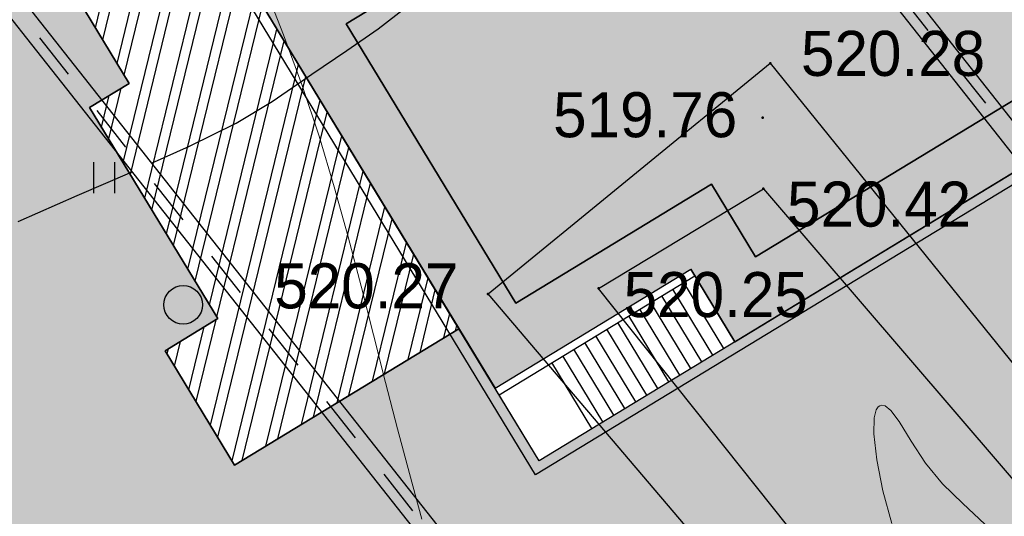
# Model space of a CAD drawing. Header units: millimetres. Extents: x 767170 to 66149698, y -983507 to 2493658.
# Tile 101 of 226: x 1944117 to 1963249, y -615270 to -605624. Entities that reach past the tile are written whole.
import ezdxf

# ---------------------------------------------------------------- set-up
doc = ezdxf.new("R2010")
doc.units = ezdxf.units.MM
doc.linetypes.add('Д_ТРОТ_ТРУБА', pattern=[3, 1.5, -1.5])
for name, color, linetype in [('(004) Точки рельефа', 7, 'Continuous'), ('(028) Гидротехн.', 7, 'Continuous'), ('(031) Горизонтали', 42, 'Continuous'), ('(035) Откосы', 7, 'Continuous'), ('(036) Растительность', 7, 'Continuous'), ('(038) Деревья', 7, 'Continuous')]:
    doc.layers.add(name, color=color, linetype=linetype)
doc.layers.add('(032) Горизонтали утолщенные', color=32, linetype='Continuous', lineweight=30)
doc.styles.add('D-431', font='txt')
doc.styles.get("Standard").update_dxf_attribs({"font": 'isocpeui.ttf'})
doc.linetypes.add('ОТКОСЫ_НЕУКР', pattern='A,0.5,["|",Standard,S=1.199999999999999,R=0,X=0,Y=-1.199999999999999],1,["|",Standard,S=0.5,R=0,X=0,Y=-0.5],0.5', length=2)
doc.linetypes.add('ОТКОСЫ_НЕУКР1', pattern='A,0.5,["|",Standard,S=-1.199999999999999,R=0,X=0,Y=1.199999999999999],1,["|",Standard,S=-0.5,R=0,X=0,Y=0.5],0.5', length=2)

# ---------------------------------------------------------------- blocks, each defined once
blk = doc.blocks.new('d')
at = {"layer": '(038) Деревья'}
blk.add_ellipse((0, 0), major_axis=(0.2651650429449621, 0.2651650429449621), ratio=0.9999999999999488, start_param=5.497787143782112, end_param=11.7809724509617, dxfattribs=at)
blk = doc.blocks.new('I04010')
for p, q in [((-0.4122729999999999, 0.0071460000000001), (-0.4122729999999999, 1.207145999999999)), ((0.3877269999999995, 1.207145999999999), (0.3877269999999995, 0.0071460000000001))]:
    blk.add_line(p, q)
blk = doc.blocks.new('A$C05d28b1e')
at = {"layer": '(004) Точки рельефа', "color": 7, "linetype": 'ByBlock', "lineweight": -2}
for p in [(-74046, -8905), (-74197, -9964), (-74180, -11342), (-79529, -13386), (-77384, -13280)]:
    blk.add_point(p, dxfattribs=at)
at = {"layer": '(028) Гидротехн.', "color": 3, "linetype": 'Д_ТРОТ_ТРУБА', "ltscale": 600, "flags": 128}
for points in [[(-50870.11093271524, -33673.50392268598), (-52035.64916621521, -32260.61037646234), (-93091.9823477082, 19749.07848244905)], [(-62001.70733500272, -41589.76419501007), (-63167.24556851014, -40176.87064878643), (-104223.5787499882, 11832.81821012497)]]:
    blk.add_lwpolyline(points, dxfattribs=at)
at = {"layer": '(028) Гидротехн.', "ltscale": 600}
for points in [[(-50702.00000000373, -33563), (-51880.00000000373, -32135), (-92935.00000000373, 19873)], [(-51024.39089181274, -33800.77408502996), (-52191.29833243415, -32386.22075293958), (-93248.96469539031, 19625.15696488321)], [(-61833.59640229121, -41479.26027232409), (-63011.59640229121, -40051.26027232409), (-104066.5964022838, 11956.73972767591)], [(-62155.98729409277, -41717.03435735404), (-63322.89473471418, -40302.48102523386), (-104380.5610976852, 11708.89669257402)]]:
    blk.add_lwpolyline(points, dxfattribs=at)
at = {"layer": '(031) Горизонтали', "color": 42, "linetype": 'Continuous', "lineweight": 0, "ltscale": 600}
for points in [[(-87533.62717611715, 27673.95928306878), (-87772.57438794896, 28560.12617702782), (-88010.8514576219, 29429.59519729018), (-88243.1288738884, 30328.24301752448), (-88475.62290972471, 31251.80772520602), (-88714.54983810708, 32196.02740781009), (-88966.12593202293, 33156.6401527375), (-89236.56746445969, 34129.38404750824), (-89532.0907083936, 35109.99717952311), (-89858.91193680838, 36094.21763625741), (-90223.24742268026, 37077.78350517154), (-90629.59422547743, 38129.40604718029), (-90995.27349851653, 39083.57642875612), (-91340.17442015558, 39952.88432221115), (-91684.18616875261, 40749.91939993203), (-92047.1979226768, 41487.2713342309), (-92449.09886028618, 42177.52979747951), (-92909.77815994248, 42833.28446193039), (-93449.125, 43467.125)], [(-71686.86168979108, -17842.66410110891), (-71856.34187822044, -17207.83424426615), (-71975.27239054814, -16610.57707686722), (-72032.82723491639, -16102.33092778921), (-72027.40556295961, -15794.38849870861), (-71989.68020638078, -15638.26340799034), (-71947.20270553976, -15575.98677130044), (-71920.5059523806, -15558.625), (-71886.01448624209, -15549.01704311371), (-71815.43778838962, -15560.78545568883), (-71704.22539439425, -15646.76114501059), (-71542.14427439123, -15863.34610840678), (-71309.19003324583, -16243.10019703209), (-71031.90982085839, -16672.91947072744), (-70698.9458598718, -17076.65605095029), (-70306.98658705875, -17454.48320184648), (-69555.15996723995, -18161.58538107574)]]:
    blk.add_lwpolyline(points, dxfattribs=at)
at = {"layer": '(032) Горизонтали утолщенные', "color": 32, "linetype": 'Continuous', "lineweight": 30, "ltscale": 600}
for points in [[(-86067.74856149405, -10843.99291156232), (-85333.28349089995, -10516.18058536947), (-84427.76677989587, -10070.37321992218), (-83726.71466666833, -9648.237333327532), (-82952.8980816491, -9113.69134260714), (-82272.33175618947, -8655.394572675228), (-81667.91661557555, -8235.12986664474), (-81122.55358512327, -7814.680067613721), (-80619.14359013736, -7355.828018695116), (-80140.58755591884, -6820.356563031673), (-79669.78640776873, -6170.048543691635), (-79288.66488866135, -5491.581078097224), (-79055.66011576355, -4876.442074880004), (-78918.44157565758, -4293.630564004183), (-78824.678754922, -3712.145575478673), (-78722.04114015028, -3100.986139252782), (-78558.19821792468, -2429.151285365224), (-78280.81947483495, -1665.640043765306), (-77972.61819381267, -1045.99349963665), (-77548.45053526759, -264.0731030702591)], [(-88660.99631395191, -11980.22986121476), (-87511.46074759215, -11472.64907537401), (-86445.10275501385, -11011.53486229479)]]:
    blk.add_lwpolyline(points, dxfattribs=at)
at = {"layer": '(035) Откосы', "linetype": 'ОТКОСЫ_НЕУКР', "ltscale": 600}
blk.add_lwpolyline([(-79529, -13386), (-74046.00000000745, -8904.999999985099), (-55391.00000001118, -31972), (-60247.00000001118, -36044.9999999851), (-79529, -13386)], dxfattribs=at)
at = {"layer": '(035) Откосы', "linetype": 'ОТКОСЫ_НЕУКР1', "ltscale": 600}
blk.add_lwpolyline([(-77383.99999999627, -13280), (-74180, -11342), (-56566.06195314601, -31862.91687582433), (-60208.00000000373, -34835), (-77383.99999999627, -13280)], dxfattribs=at)
at = {"layer": '(036) Растительность', "linetype": 'Continuous', "xscale": 500, "yscale": 500, "zscale": 500}
blk.add_blockref('I04010', (-93699.7921632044, 34004.52594432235), dxfattribs=at)
at = {"layer": '(038) Деревья', "linetype": 'Continuous', "xscale": 1000, "yscale": 1000, "zscale": 1000}
blk.add_blockref('d', (-85454.48367101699, -13597.45451362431), dxfattribs=at)
at = {"layer": '(004) Точки рельефа', "linetype": 'ByBlock', "char_height": 875, "attachment_point": 4, "style": 'D-431'}
for s, insert in [('520.28', (-73449.62130323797, -8719.2550611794)), ('519.76', (-78266.26627940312, -9910.617832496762)), ('520.42', (-73720.94068039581, -11647.02671571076)), ('520.27', (-83684.71162229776, -13234.59404721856)), ('520.25', (-76895.93941483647, -13404.25800934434))]:
    blk.add_mtext(s, dxfattribs=dict(at, insert=insert))
blk = doc.blocks.new('A$C2cdd6916')
h = blk.add_hatch(color=1)
h.dxf.hatch_style = 1
h.paths.add_polyline_path([(16401.23765453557, -4652.59326917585), (12042.87668835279, -7301.11921551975), (10692.64777453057, -5079.209703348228), (11718.14447245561, -4456.027127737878), (9225.414170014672, -354.0403360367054), (9994.536693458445, 113.3465956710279), (7294.078865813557, 4557.165620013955), (6524.956342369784, 4089.778688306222), (4032.226039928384, 8191.765480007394), (3006.729342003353, 7568.582904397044), (1656.500428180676, 9790.492416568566), (26610.25341102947, 24954.60175641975), (28168.20985005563, 22390.86001160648), (31159.24188567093, 24208.47585713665), (35090.31256105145, 26597.34239697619), (27092.80284071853, 39757.8833536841), (26750.97060807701, 39550.15582848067), (23865.78187938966, 40254.20554253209), (20705.81327177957, 41025.30761030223), (19934.71120400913, 37865.33900269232), (16774.7425963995, 38636.44107046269), (16003.64052862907, 35476.47246285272), (12843.67192101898, 36247.57453062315), (12072.56985324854, 33087.60592301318), (8912.601245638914, 33858.7079907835), (8141.499177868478, 30698.73938317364), (4981.530570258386, 31469.84145094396), (4210.42850248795, 28309.87284333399), (1050.459894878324, 29080.97491110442), (279.3578271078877, 25921.00630349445), (-2880.610780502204, 26692.10837126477), (-3651.71284827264, 23532.13976365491), (-4355.762562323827, 20646.95103496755), (-16319.89070478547, 13376.48765284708), (-19205.07943347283, 14080.53736689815), (-22365.04804108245, 14851.6394346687), (-23136.15010885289, 11691.67082705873), (-26296.11871646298, 12462.77289482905), (-27067.22078423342, 9302.804287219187), (-30227.18939184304, 10073.90635498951), (-30998.29145961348, 6913.937747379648), (-34158.26006722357, 7685.039815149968), (-34929.36213499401, 4525.071207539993), (-38089.33074260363, 5296.17327531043), (-38860.43281037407, 2136.204667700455), (-42020.40141798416, 2907.306735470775), (-42791.5034857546, -252.6618721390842), (-45951.47209336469, 518.4401956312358), (-46722.57416113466, -2641.528411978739), (-47426.62387518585, -5526.717140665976), (-47768.45610782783, -5734.444665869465), (-39770.94638749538, -18894.98562257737), (-32848.84367649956, -14688.50323720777), (-34406.80011552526, -12124.76149239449), (-9453.047132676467, 3039.347847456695), (-8102.818218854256, 817.4383352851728), (-9128.314916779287, 194.2557596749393), (-6635.584614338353, -3907.731032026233), (-7404.707137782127, -4375.117963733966), (-4704.249310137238, -8818.93698807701), (-3935.126786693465, -8351.550056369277), (-1442.396484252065, -12453.53684807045), (-416.8997863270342, -11830.3542724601), (933.3291274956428, -14052.2637846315), (-3425.031838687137, -16700.7897309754), (-1867.075399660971, -19264.53147578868), (-17591.35810118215, -28819.99763514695), (-15929.53789955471, -31554.65549628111), (-15758.62178323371, -31450.79173367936), (-14927.71168242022, -32818.12066424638), (-15440.46003138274, -33129.71195205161), (-13674.77606715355, -36035.28592950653), (-13162.02771819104, -35723.69464170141), (-12331.11761737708, -37091.02357226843), (-12502.03373369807, -37194.88733487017), (-12294.30620849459, -37536.71956751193), (-10840.21353207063, -39929.54519600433), (952.998494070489, -32762.9455764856), (1160.726019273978, -33104.77780912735), (5091.79669465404, -30715.91126928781), (5507.251745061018, -31399.57573457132), (10207.44494388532, -28543.32226302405), (9791.989893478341, -27859.65779774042), (12013.89940564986, -26509.4288839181), (12844.80950646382, -27876.75781448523), (18826.87357769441, -24241.52612342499), (17995.96347688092, -22874.19719285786), (20217.87298905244, -21523.96827903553), (20633.32803945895, -22207.63274431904), (25333.52123828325, -19351.37927277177), (24918.06618787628, -18667.71480748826), (28849.1368632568, -16278.8482676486), (28641.40933805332, -15937.01603500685), (40434.62136419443, -8770.416415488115), (38772.80116256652, -6035.758554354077), (38601.885046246, -6139.622316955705), (37770.97494543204, -4772.293386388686), (38283.72329439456, -4460.70209858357), (36518.03933016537, -1555.128121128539), (36005.29098120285, -1866.719408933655), (35174.3808803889, -499.3904783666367), (35345.29699670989, -395.5267157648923), (35137.5694715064, -53.69448312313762), (33683.47679508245, 2339.131145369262), (17959.19409356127, -7216.335013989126)])
h = blk.add_hatch()
h.set_pattern_fill('ANSI32', color=1, scale=60, angle=31.28656990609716)
h.set_pattern_definition([(76.28656990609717, (-422045.4139063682, -371330.9128626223), (-555.2085801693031, 135.4831447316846), []), (76.28656990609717, (-421815.1832319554, -371191.004323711), (-555.2085801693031, 135.4831447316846), [])])
edge = h.paths.add_edge_path()
edge.add_line((12558.27843827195, 1671.303034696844), (13156.4848453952, 2034.826203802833))
edge.add_line((13156.48484539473, 2034.826203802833), (12076.30171433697, 3812.353813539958))
edge.add_arc((12013.98345677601, 3914.903483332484), 120, 121.28656990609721, 301.28656990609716, ccw=False)
edge.add_line((11951.66519921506, 4017.45315312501), (10456.02701775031, 6478.64522814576))
edge.add_line((10456.02701775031, 6478.64522814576), (9857.820610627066, 6115.122059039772))
edge.add_line((9857.820610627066, 6115.122059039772), (7572.817833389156, 9875.27661809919))
edge.add_line((7572.817833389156, 9875.27661809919), (28168.20985005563, 22390.86001160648))
edge.add_line((28168.20985005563, 22390.86001160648), (26610.25341102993, 24954.60175641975))
edge.add_line((26610.25341102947, 24954.60175641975), (1656.500428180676, 9790.492416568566))
edge.add_line((1656.500428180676, 9790.492416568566), (3006.729342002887, 7568.582904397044))
edge.add_line((3006.729342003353, 7568.582904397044), (4032.22603992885, 8191.765480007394))
edge.add_line((4032.226039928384, 8191.765480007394), (6524.956342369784, 4089.778688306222))
edge.add_line((6524.956342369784, 4089.778688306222), (7294.078865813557, 4557.165620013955))
edge.add_line((7294.078865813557, 4557.165620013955), (9994.536693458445, 113.3465956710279))
edge.add_line((9994.536693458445, 113.3465956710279), (9225.414170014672, -354.0403360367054))
edge.add_line((9225.414170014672, -354.0403360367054), (11718.14447245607, -4456.027127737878))
edge.add_line((11718.14447245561, -4456.027127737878), (10692.64777453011, -5079.209703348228))
edge.add_line((10692.64777453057, -5079.209703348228), (12042.87668835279, -7301.11921551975))
edge.add_line((12042.87668835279, -7301.11921551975), (16401.2376545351, -4652.59326917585))
edge.add_line((16401.23765453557, -4652.59326917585), (12558.27843827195, 1671.303034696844))
edge = h.paths.add_edge_path()
edge.add_line((-3935.126786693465, -8351.550056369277), (-4704.249310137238, -8818.93698807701))
edge.add_line((-4704.249310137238, -8818.93698807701), (-7404.707137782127, -4375.117963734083))
edge.add_line((-7404.707137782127, -4375.117963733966), (-6635.584614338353, -3907.731032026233))
edge.add_line((-6635.584614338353, -3907.731032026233), (-9128.314916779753, 194.2557596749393))
edge.add_line((-9128.314916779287, 194.2557596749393), (-8102.81821885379, 817.4383352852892))
edge.add_line((-8102.818218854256, 817.4383352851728), (-9453.047132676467, 3039.347847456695))
edge.add_line((-9453.047132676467, 3039.347847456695), (-34406.80011552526, -12124.76149239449))
edge.add_line((-34406.80011552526, -12124.76149239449), (-32848.84367649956, -14688.50323720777))
edge.add_line((-32848.84367649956, -14688.50323720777), (-12253.45165983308, -2172.919843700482))
edge.add_line((-12253.45165983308, -2172.919843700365), (-9968.44888259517, -5933.074402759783))
edge.add_line((-9968.44888259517, -5933.074402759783), (-10566.65528971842, -6296.597571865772))
edge.add_line((-10566.65528971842, -6296.597571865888), (-9071.017108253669, -8757.789646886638))
edge.add_arc((-9008.698850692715, -8860.339316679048), 120, -58.71343009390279, 121.28656990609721, ccw=False)
edge.add_line((-8946.380593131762, -8962.888986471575), (-7866.197462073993, -10740.4165962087))
edge.add_line((-7866.197462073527, -10740.41659620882), (-7267.991054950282, -10376.89342710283))
edge.add_line((-7267.991054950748, -10376.89342710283), (-3425.031838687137, -16700.78973097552))
edge.add_line((-3425.031838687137, -16700.7897309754), (933.3291274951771, -14052.2637846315))
edge.add_line((933.3291274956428, -14052.2637846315), (-416.8997863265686, -11830.35427245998))
edge.add_line((-416.8997863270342, -11830.3542724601), (-1442.396484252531, -12453.53684807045))
edge.add_line((-1442.396484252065, -12453.53684807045), (-3935.126786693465, -8351.550056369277))
h.paths.add_polyline_path([(41974.21412434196, 4100.856020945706), (35137.5694715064, -53.69448312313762), (35345.29699670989, -395.5267157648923), (35174.3808803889, -499.3904783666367), (36005.29098120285, -1866.719408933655), (36518.03933016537, -1555.128121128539), (38283.72329439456, -4460.70209858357), (37770.97494543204, -4772.293386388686), (38601.885046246, -6139.622316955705), (38772.80116256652, -6035.758554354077), (38980.52868777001, -6377.590786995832), (45817.17334060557, -2223.040282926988)])
h.paths.add_polyline_path([(-15440.46003138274, -33129.71195205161), (-14927.71168242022, -32818.12066424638), (-15758.62178323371, -31450.79173367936), (-15929.53789955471, -31554.65549628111), (-16137.2654247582, -31212.82326363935), (-22973.91007759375, -35367.37376770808), (-19130.95086132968, -41691.27007158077), (-12294.30620849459, -37536.71956751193), (-12502.03373369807, -37194.88733487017), (-12331.11761737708, -37091.02357226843), (-13162.02771819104, -35723.69464170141), (-13674.77606715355, -36035.28592950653)])
h.paths.add_polyline_path([(22981.42408176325, -31078.1707762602), (16999.36001053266, -34713.40246732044), (12844.80950646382, -27876.75781448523), (18826.87357769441, -24241.52612342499)])
h.paths.add_polyline_path([(31886.28822388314, 23012.0630428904), (28895.25618826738, 21194.44719736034), (28168.20985005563, 22390.86001160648), (31159.24188567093, 24208.47585713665)])
h.paths.add_polyline_path([(-35112.82937390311, -17702.53189698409), (-32121.79733828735, -15884.91605145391), (-32848.84367649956, -14688.50323720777), (-35839.87571211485, -16506.11908273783)])
for p, q in [((17102.31805209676, -5806.277054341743), (20905.20164023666, -3495.308336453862)), ((17180.21587404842, -5934.464141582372), (20983.09946218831, -3623.495423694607)), ((21762.0776817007, -4905.366296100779), (20905.20164023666, -3495.308336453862)), ((21548.43253629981, -5035.19599935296), (20769.45431678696, -3753.325126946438)), ((21121.14224549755, -5294.855405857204), (20342.1640259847, -4012.984533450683)), ((21334.78739089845, -5165.02570260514), (20555.8091713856, -3883.154830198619)), ((20907.4971000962, -5424.685109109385), (20128.51888058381, -4142.814236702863)), ((20693.8519546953, -5554.514812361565), (19914.87373518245, -4272.643939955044)), ((20266.56166389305, -5814.17421886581), (19487.5834443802, -4532.303346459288)), ((20480.20680929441, -5684.344515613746), (19701.22858978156, -4402.473643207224)), ((20052.91651849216, -5944.00392211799), (19273.93829897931, -4662.133049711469)), ((19625.62622768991, -6203.663328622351), (18846.64800817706, -4921.79245621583)), ((19839.2713730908, -6073.833625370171), (19060.29315357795, -4791.962752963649)), ((19411.98108228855, -6333.493031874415), (18633.0028627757, -5051.622159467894)), ((18984.6907914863, -6593.152438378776), (18205.71257197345, -5311.281565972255)), ((19198.33593688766, -6463.322735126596), (18419.35771737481, -5181.451862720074))]:
    blk.add_line(p, q)
for points in [[(40434.62136419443, -8770.416415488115), (38772.80116256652, -6035.758554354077), (38601.885046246, -6139.622316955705), (37770.97494543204, -4772.293386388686), (38283.72329439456, -4460.70209858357), (36518.03933016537, -1555.128121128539), (36005.29098120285, -1866.719408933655), (35174.3808803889, -499.3904783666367), (35345.29699670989, -395.5267157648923), (33683.47679508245, 2339.131145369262), (17959.19409356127, -7216.335013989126), (12558.27843827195, 1671.303034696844), (13156.48484539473, 2034.826203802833), (10456.02701775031, 6478.64522814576), (9857.820610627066, 6115.122059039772), (7572.817833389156, 9875.27661809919), (35090.31256105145, 26597.34239697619)], [(40434.62136419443, -8770.416415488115), (38772.80116256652, -6035.758554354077), (38601.885046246, -6139.622316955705), (37770.97494543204, -4772.293386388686), (38283.72329439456, -4460.70209858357), (36518.03933016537, -1555.128121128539), (36005.29098120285, -1866.719408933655), (35174.3808803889, -499.3904783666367), (35345.29699670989, -395.5267157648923), (35137.5694715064, -53.69448312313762), (33683.47679508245, 2339.131145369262), (17959.19409356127, -7216.335013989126), (16401.23765453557, -4652.59326917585), (12042.87668835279, -7301.11921551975), (10692.64777453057, -5079.209703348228), (11718.14447245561, -4456.027127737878), (9225.414170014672, -354.0403360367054), (9994.536693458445, 113.3465956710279), (7294.078865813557, 4557.165620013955)]]:
    blk.add_lwpolyline(points)
at = {"color": 2, "lineweight": 30}
blk.add_lwpolyline([(40159.8414852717, -8703.364061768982), (38705.74880884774, -6310.538433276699), (38534.83269252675, -6414.402195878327), (37496.1950665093, -4705.241032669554), (38008.94341547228, -4393.64974486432), (36450.98697644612, -1829.90800005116), (35938.2386274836, -2141.499287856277), (34899.60100146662, -432.3381246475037), (35070.51711778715, -328.4743620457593), (33616.4244413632, 2064.35126644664), (17892.14173984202, -7491.114892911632), (12283.49855934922, 1738.355388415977), (12881.704966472, 2101.878557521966), (10388.97466403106, 6203.865349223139), (9790.768256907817, 5840.34218011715), (7298.037954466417, 9942.328971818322), (34815.53268212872, 26664.39475069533)], dxfattribs=at)
blk.add_lwpolyline([(12558.27843827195, 1671.303034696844), (13156.48484539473, 2034.826203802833), (12076.30171433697, 3812.353813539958, -1), (11951.66519921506, 4017.45315312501), (10456.02701775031, 6478.64522814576), (9857.820610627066, 6115.122059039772), (7572.817833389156, 9875.27661809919), (28168.20985005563, 22390.86001160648), (26610.25341102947, 24954.60175641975), (1656.500428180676, 9790.492416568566), (3006.729342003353, 7568.582904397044), (4032.226039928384, 8191.765480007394), (6524.956342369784, 4089.778688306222), (7294.078865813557, 4557.165620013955), (9994.536693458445, 113.3465956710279), (9225.414170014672, -354.0403360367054), (11718.14447245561, -4456.027127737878), (10692.64777453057, -5079.209703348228), (12042.87668835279, -7301.11921551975), (16401.23765453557, -4652.59326917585)], format="xyb", close=True)

msp = doc.modelspace()

# ---------------------------------------------------------------- hatches: boundary and pattern name
at = {"true_color": 0x7abf6e, "transparency": 33554687}
h = msp.add_hatch(color=83, dxfattribs=at)
h.dxf.hatch_style = 1
edge = h.paths.add_edge_path(flags=17)
edge.add_line((1961717.472688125, -596659.086377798), (1952574.662052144, -602063.8971988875))
edge.add_line((1952574.662052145, -602063.8971988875), (1953619.559920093, -603783.3600901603))
edge.add_line((1953619.559920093, -603783.3600901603), (1950457.611768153, -605704.8396982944))
edge.add_line((1950457.611768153, -605704.8396982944), (1953755.286230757, -611131.4263914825))
edge.add_line((1953755.286230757, -611131.4263914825), (1957558.169818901, -608820.4576735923))
edge.add_line((1957558.169818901, -608820.4576735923), (1958415.045860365, -610230.5156332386))
edge.add_line((1958415.045860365, -610230.5156332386), (1969314.892280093, -603615.6909413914))
edge.add_line((1969314.892280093, -603615.6909413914), (1965826.63326537, -597714.9309191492))
edge.add_arc((1963244.130950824, -599241.5879845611), 3000.000000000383, 30.58963448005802, 120.5896610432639)

# ---------------------------------------------------------------- next in the draw order: block references
at = {"color": 5, "lineweight": 50}
msp.add_blockref('A$C05d28b1e', (2032748.063139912, -597565.0480394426), dxfattribs=at)

# ---------------------------------------------------------------- next in the draw order: hatches: boundary and pattern name
at = {"true_color": 0x939598}
h = msp.add_hatch(color=252, dxfattribs=at)
h.dxf.hatch_style = 1
edge = h.paths.add_edge_path(flags=16)
edge.add_line((1880427.270110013, -639484.9940303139), (1867770.281991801, -647176.5004474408))
edge.add_arc((1866212.325555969, -644612.7587006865), 3000.000000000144, 211.286569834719, 301.28656983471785, ccw=False)
edge.add_line((1863648.583809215, -646170.7151365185), (1849710.570223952, -623234.6005741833))
edge.add_arc((1852274.311970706, -621676.6441383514), 2999.999999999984, 121.28656983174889, 211.2865698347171, ccw=False)
edge.add_line((1850716.355535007, -619112.9023915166), (1864253.704478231, -610886.410805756))
edge.add_arc((1865811.66091393, -613450.1525525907), 2999.999999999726, 29.088455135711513, 121.2865698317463, ccw=False)
edge.add_line((1868433.271513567, -611991.6746254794), (1876107.627853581, -625786.3118650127))
edge.add_line((1876107.627853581, -625786.3118650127), (1877080.662450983, -627535.339235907))
edge.add_line((1877080.662450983, -627535.339235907), (1879026.731645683, -631033.3939775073))
edge.add_line((1879026.731645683, -631033.3939775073), (1879999.766243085, -632782.4213484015))
edge.add_line((1879999.766243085, -632782.4213484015), (1881490.924273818, -635462.7743564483))
edge.add_arc((1878869.313674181, -636921.2522835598), 3000.000000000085, -58.71343016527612, 29.088455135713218, ccw=False)
edge = h.paths.add_edge_path(flags=16)
edge.add_line((1939772.024585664, -650296.191755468), (1947878.067849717, -665367.2723044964))
edge.add_arc((1945235.984964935, -666788.3275567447), 2999.999999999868, -61.726229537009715, 28.273770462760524, ccw=False)
edge.add_line((1946657.040217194, -669430.4104415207), (1918933.76865556, -684341.487186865))
edge.add_arc((1917512.713403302, -681699.4043020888), 2999.999999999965, 209.0884551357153, 298.27377046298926, ccw=False)
edge.add_line((1914891.102803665, -683157.8822292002), (1907381.915698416, -669660.1362956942))
edge.add_arc((1910003.526298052, -668201.6583685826), 2999.999999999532, 121.28656990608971, 209.0884551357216, ccw=False)
edge.add_line((1908445.569859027, -665637.9166237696), (1935571.985261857, -649153.5052629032))
edge.add_arc((1937129.941700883, -651717.2470077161), 2999.999999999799, 28.273770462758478, 121.2865699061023, ccw=False)
edge = h.paths.add_edge_path(flags=16)
edge.add_line((1976178.983053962, -650225.9773043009), (1970787.97263227, -640746.64066798))
edge.add_line((1970787.97263227, -640746.64066798), (1966845.925335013, -633815.1027105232))
edge.add_arc((1969453.701191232, -632332.0298587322), 3000.000000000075, 120.09939656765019, 209.6273998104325, ccw=False)
edge.add_line((1967949.196314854, -629736.5597516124), (1991375.965033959, -616156.8665472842))
edge.add_arc((1992880.469910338, -618752.3366544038), 2999.999999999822, 29.878037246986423, 120.0993965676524, ccw=False)
edge.add_line((1995481.733210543, -617257.8704476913), (1998348.35452715, -622247.5027277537))
edge.add_line((1998348.35452715, -622247.5027277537), (2000919.195362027, -626722.3004076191))
edge.add_line((2000919.195362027, -626722.3004076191), (2002845.285739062, -630074.8474161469))
edge.add_arc((2000244.022438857, -631569.3136228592), 2999.999999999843, -59.03634284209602, 29.878037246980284, ccw=False)
edge.add_line((2001787.505243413, -634141.795077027), (1990233.700708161, -641074.0505451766))
edge.add_arc((1991777.183512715, -643646.531999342), 2999.99999999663, 120.9636571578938, 150.6005223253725)
edge.add_line((1989163.528653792, -642173.8445652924), (1986037.705463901, -647721.405289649))
edge.add_arc((1983424.050604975, -646248.7178555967), 3000.000000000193, 298.2737704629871, 330.60052232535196, ccw=False)
edge.add_line((1984845.105857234, -648890.8007403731), (1980207.81416244, -651384.9873372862))
edge.add_arc((1978786.758910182, -648742.9044525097), 3000.000000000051, 209.6273998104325, 298.2737704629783, ccw=False)
edge = h.paths.add_edge_path(flags=16)
edge.add_line((1961667.181190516, -558400.3647992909), (1966677.221861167, -567120.826241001))
edge.add_line((1966677.221861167, -567120.8262410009), (1970161.498557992, -573185.5475844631))
edge.add_line((1970161.498557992, -573185.5475844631), (1974618.857152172, -580944.0122971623))
edge.add_arc((1972017.593851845, -582438.4785036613), 2999.999999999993, -59.41036551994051, 29.87803724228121, ccw=False)
edge.add_line((1973544.250917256, -585020.9808182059), (1964930.634398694, -590112.9563191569))
edge.add_line((1964930.634398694, -590112.9563191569), (1960857.898221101, -592520.5713776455))
edge.add_line((1960857.898221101, -592520.5713776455), (1950497.233115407, -598645.3219720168))
edge.add_line((1950497.233115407, -598645.3219720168), (1952574.662052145, -602063.8971988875))
edge.add_line((1952574.662052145, -602063.8971988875), (1961717.472685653, -596659.086379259))
edge.add_arc((1963244.130950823, -599241.5879845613), 3000.000000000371, 30.60362588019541, 120.58966109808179, ccw=False)
edge.add_line((1965826.260384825, -597714.3003279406), (1968293.686331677, -601887.0498475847))
edge.add_line((1968293.686331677, -601887.0498475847), (1971711.755776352, -599809.9282688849))
edge.add_line((1971711.755776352, -599809.9282688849), (1969269.969684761, -595679.3881652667))
edge.add_arc((1971852.471999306, -594152.7310998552), 2999.999999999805, 120.58963448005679, 210.5896344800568, ccw=False)
edge.add_line((1970325.814933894, -591570.2287853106), (1975472.875033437, -588527.5226383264))
edge.add_arc((1976999.532098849, -591110.0249528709), 2999.999999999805, 29.878037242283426, 120.58963448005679, ccw=False)
edge.add_line((1979600.795399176, -589615.5587463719), (1985817.426371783, -600436.2075709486))
edge.add_line((1985817.426371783, -600436.2075709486), (1980132.892931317, -603702.060406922))
edge.add_line((1980132.892931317, -603702.060406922), (1982210.79604218, -607121.4159251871))
edge.add_line((1982210.79604218, -607121.4159251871), (1987810.047980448, -603904.5586380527))
edge.add_line((1987810.047980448, -603904.5586380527), (1990500.142011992, -608586.928067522))
edge.add_arc((1987898.878711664, -610081.3942740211), 3000.000000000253, -59.90060343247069, 29.878037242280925, ccw=False)
edge.add_line((1989403.383588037, -612676.8643811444), (1960880.314669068, -629210.7077723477))
edge.add_line((1960880.314669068, -629210.7077723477), (1964534.702022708, -635224.2940161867))
edge.add_line((1964534.702022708, -635224.2940161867), (1963409.616454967, -635864.1434332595))
edge.add_line((1963409.616454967, -635864.1434332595), (1972585.133428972, -651998.0046958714))
edge.add_arc((1969977.357572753, -653481.0775476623), 3000.000000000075, -61.72622953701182, 29.627399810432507, ccw=False)
edge.add_line((1971398.412825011, -656123.1604324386), (1955463.983166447, -664693.5596006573))
edge.add_arc((1954042.927914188, -662051.4767158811), 2999.999999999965, 208.2737704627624, 298.27377046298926, ccw=False)
edge.add_line((1951400.845029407, -663472.5319681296), (1942878.026545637, -647626.5662251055))
edge.add_arc((1945520.109430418, -646205.5109728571), 2999.999999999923, 120.0993965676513, 208.2737704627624, ccw=False)
edge.add_line((1944015.60455404, -643610.0408657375), (1946516.52934272, -642160.3406631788))
edge.add_line((1946516.52934272, -642160.3406631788), (1944591.162648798, -638991.9960011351))
edge.add_line((1944591.162648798, -638991.9960011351), (1920129.358980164, -653857.1533879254))
edge.add_line((1920129.358980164, -653857.1533879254), (1906696.309750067, -662020.2632589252))
edge.add_arc((1905138.353311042, -659456.521514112), 2999.999999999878, 209.0884782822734, 301.28656990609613, ccw=False)
edge.add_line((1902516.743300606, -660915.0005003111), (1891323.472172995, -640795.1223127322))
edge.add_arc((1893945.082772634, -639336.6443856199), 3000.000000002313, 120.58963448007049, 209.0884551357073, ccw=False)
edge.add_line((1892418.42570722, -636754.142071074), (1903041.634522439, -630474.1876626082))
edge.add_arc((1904376.635843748, -633160.778713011), 3000.000000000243, 30.58965835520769, 116.42336694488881, ccw=False)
edge.add_line((1906959.137522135, -631634.1205714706), (1910189.363449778, -637098.3902648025))
edge.add_line((1910189.363449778, -637098.3902648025), (1913685.657572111, -635071.7086467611))
edge.add_line((1913685.657572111, -635071.7086467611), (1910422.340058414, -629631.695035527))
edge.add_arc((1912984.976892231, -628071.9218283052), 2999.999999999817, 120.589634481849, 211.3271806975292, ccw=False)
edge.add_line((1911458.319826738, -625489.4195138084), (1923775.464070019, -618217.2974388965))
edge.add_line((1923775.464070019, -618217.2974388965), (1921698.035133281, -614798.722212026))
edge.add_line((1921698.035133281, -614798.722212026), (1909287.457220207, -622135.2873527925))
edge.add_line((1909287.457220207, -622135.2873527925), (1897140.570620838, -629315.9702684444))
edge.add_line((1897140.570620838, -629315.9702684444), (1890608.477607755, -633177.4444263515))
edge.add_arc((1889081.820542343, -630594.9421118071), 2999.999999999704, 209.0884551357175, 300.5896344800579, ccw=False)
edge.add_line((1886460.209942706, -632053.4200389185), (1873748.146825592, -609203.5168682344))
edge.add_arc((1876369.75742523, -607745.0389411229), 3000.000000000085, 120.0548210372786, 209.0884551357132, ccw=False)
edge.add_line((1874867.272253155, -605148.3991301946), (1891769.453651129, -595368.3453779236))
edge.add_line((1891769.453651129, -595368.3453779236), (1912374.495546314, -583445.717608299))
edge.add_arc((1913876.980718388, -586042.3574192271), 3000.000000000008, 31.28656990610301, 120.05482103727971, ccw=False)
edge.add_line((1916440.722463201, -584484.4009802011), (1919712.527286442, -589868.4171157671))
edge.add_line((1919712.527286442, -589868.4171157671), (1928685.62339329, -584415.569579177))
edge.add_line((1928685.62339329, -584415.569579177), (1925598.058793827, -579334.73544597))
edge.add_arc((1928161.80053864, -577776.7790069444), 3000.000000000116, 120.0548210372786, 211.2865699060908, ccw=False)
edge.add_line((1926659.315366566, -575180.1391960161), (1953848.742367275, -559447.6102815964))
edge.add_line((1953848.742367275, -559447.6102815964), (1957563.432718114, -557298.1911948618))
edge.add_arc((1959065.917890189, -559894.8310057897), 2999.999999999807, 29.878037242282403, 120.0548210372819, ccw=False)
edge = h.paths.add_edge_path(flags=16)
edge.add_line((1958721.111411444, -747458.9423001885), (1947104.752274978, -756998.5940556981))
edge.add_arc((1945200.814969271, -754680.1845284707), 3000.000000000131, 216.0466201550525, 309.39371673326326, ccw=False)
edge.add_line((1942775.199588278, -756445.5145326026), (1939238.506555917, -751585.9942179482))
edge.add_arc((1941664.12193691, -749820.6642138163), 2999.999999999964, 129.393716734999, 216.0466201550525, ccw=False)
edge.add_line((1939760.184631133, -747502.2546866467), (1951105.362188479, -738185.3041915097))
edge.add_arc((1953009.299494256, -740503.7137186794), 2999.999999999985, 39.39371673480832, 129.3937167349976, ccw=False)
edge.add_line((1955327.709021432, -738599.7764129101), (1959135.583632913, -743236.595467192))
edge.add_arc((1956817.174105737, -745140.5327729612), 3000.000000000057, -50.60628326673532, 39.39371673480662, ccw=False)
edge = h.paths.add_edge_path()
edge.add_arc((2000244.022438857, -631569.313622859), 7000.000000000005, 300.9636571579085, 389.8780372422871)
edge.add_line((2006313.636806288, -628082.2258076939), (1997442.134665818, -612640.5163622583))
edge.add_line((1997442.134665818, -612640.5163622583), (1968511.551391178, -562284.0317607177))
edge.add_arc((1971112.814691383, -560789.565554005), 2999.999999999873, 119.87803724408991, 209.8780372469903, ccw=False)
edge.add_line((1969618.348484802, -558188.3022537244), (1973801.790616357, -555784.8497112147))
edge.add_line((1973801.790616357, -555784.8497112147), (1971766.090861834, -552341.2477086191))
edge.add_line((1971766.090861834, -552341.2477086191), (1967163.039712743, -554985.7721549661))
edge.add_arc((1965668.573506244, -552384.5088546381), 3000.000000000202, 228.6798708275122, 299.8780372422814, ccw=False)
edge.add_arc((1959065.91789032, -559894.8310060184), 7000.000000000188, 48.67987082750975, 120.0548210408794)
edge.add_line((1955560.119155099, -553836.0047807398), (1868468.811544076, -604229.3622923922))
edge.add_line((1868468.811544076, -604229.3622923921), (1848086.888142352, -616615.2232234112))
edge.add_line((1848086.888142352, -616615.2232234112), (1843343.965908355, -619497.4426312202))
edge.add_line((1843343.965908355, -619497.4426312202), (1859948.550380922, -646821.612563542))
edge.add_line((1859948.550380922, -646821.612563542), (1860397.892365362, -647561.040687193))
edge.add_arc((1866379.956441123, -643925.8090035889), 6999.999999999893, 211.2865698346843, 301.286569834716)
edge.add_line((1870015.188124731, -649907.8730793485), (1881933.271575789, -642665.3905481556))
edge.add_arc((1883491.228011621, -645229.1322949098), 3000.000000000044, 29.08845513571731, 121.28656983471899, ccw=False)
edge.add_line((1886112.838611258, -643770.6543677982), (1887831.193060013, -646859.3923960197))
edge.add_arc((1885209.582460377, -648317.8703231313), 2999.999999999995, -60.91154486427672, 29.088455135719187, ccw=False)
edge.add_line((1886668.060387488, -650939.4809227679), (1884046.449787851, -652397.9588498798))
edge.add_line((1884046.449787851, -652397.9588498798), (1901548.184913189, -683857.2860455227))
edge.add_line((1901548.184913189, -683857.2860455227), (1903487.351525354, -682778.471479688))
edge.add_arc((1904945.829452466, -685400.0820793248), 2999.999999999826, 15.949142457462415, 119.08845513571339, ccw=False)
edge.add_line((1907830.347397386, -684575.7300759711), (1913466.043012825, -704320.2375012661))
edge.add_line((1913466.043012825, -704320.2375012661), (1933901.402989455, -754449.0506934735))
edge.add_line((1933901.402989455, -754449.0506934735), (1959156.82424267, -789150.7427848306))
edge.add_arc((1956731.208861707, -790916.0727890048), 2999.999999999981, -46.41797687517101, 36.04662015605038, ccw=False)
edge.add_line((1958799.38575203, -793089.2373824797), (1967567.79840826, -784744.4353021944))
edge.add_arc((1965499.590805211, -782571.2999380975), 2999.999999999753, 216.0466201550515, 313.5828328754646, ccw=False)
edge.add_line((1963073.975424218, -784336.6299422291), (1948669.687976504, -764544.7150573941))
edge.add_arc((1951095.303357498, -762779.3850532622), 2999.999999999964, 129.3937167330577, 216.0466201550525, ccw=False)
edge.add_line((1949191.366051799, -760460.9755260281), (1990627.811917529, -726439.6768421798))
edge.add_line((1990627.811917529, -726439.6768421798), (1991893.53149465, -727981.4453271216))
edge.add_line((1991893.53149465, -727981.4453271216), (1994990.747519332, -725445.5449609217))
edge.add_line((1994990.747519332, -725445.5449609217), (1977216.63745039, -703802.1505087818))
edge.add_line((1977216.63745039, -703802.1505087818), (1947077.314029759, -728553.3351284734))
edge.add_line((1947077.314029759, -728553.3351284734), (1948981.251335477, -730871.7446555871))
edge.add_arc((1946662.841808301, -732775.6819613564), 2999.999999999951, -50.60628326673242, 39.39371673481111, ccw=False)
edge.add_line((1948566.779114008, -735094.0914885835), (1939668.19470239, -742401.837005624))
edge.add_arc((1937764.257396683, -740083.4274783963), 3000.000000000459, 202.1786080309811, 309.3937167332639, ccw=False)
edge.add_line((1934986.222623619, -741215.9127099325), (1919036.695335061, -702091.0392125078))
edge.add_arc((1921814.730108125, -700958.5539809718), 3000.000000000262, 165.4416731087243, 202.178608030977, ccw=False)
edge.add_line((1918911.053349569, -700204.4576463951), (1921995.660624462, -688327.0594378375))
edge.add_arc((1924899.337383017, -689081.155772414), 2999.999999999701, 118.2737704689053, 165.4416731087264, ccw=False)
edge.add_line((1923478.282130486, -686439.0728877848), (1986229.336207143, -652688.1578365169))
edge.add_arc((1981966.170449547, -644761.9091826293), 8999.999999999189, 298.2737704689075, 330.6005223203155)
edge.add_line((1989807.135025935, -649179.971485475), (1992128.924868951, -645059.3704923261))
edge.add_arc((1994742.579727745, -646532.0579266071), 2999.999999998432, 120.96365715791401, 150.6005223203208, ccw=False)
edge.add_line((1993199.096923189, -643959.5764724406), (2003845.482316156, -637571.7703492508))
at = {"true_color": 0xb1ab95}
h = msp.add_hatch(color=253, dxfattribs=at)
h.dxf.hatch_style = 1
h.paths.add_polyline_path([(1958804.392146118, -635037.4886383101), (1957765.981204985, -635639.4197953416), (1959232.078138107, -638051.9993869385), (1953250.014066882, -641687.2310779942), (1951708.584048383, -639150.6848780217), (1950673.633396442, -639750.6102242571), (1952847.699944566, -643335.9103515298), (1960880.757411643, -638454.3135092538)])
h.paths.add_polyline_path([(1949095.463562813, -634850.5864251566), (1948264.553461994, -633483.257494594), (1946042.643949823, -634833.4864084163), (1946458.09900023, -635517.1508736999), (1941757.905801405, -638373.4043452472), (1941342.450750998, -637689.7398799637), (1937411.380075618, -640078.6064198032), (1937203.652550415, -639736.7741871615), (1925410.440524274, -646903.3738066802), (1923956.34784785, -644510.5481781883), (1920538.759432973, -646587.3774406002), (1921140.690590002, -647625.7883817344), (1923554.033725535, -646159.2274517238), (1925008.126401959, -648552.0530802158), (1936801.3384281, -641385.453460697), (1937009.065953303, -641727.2856933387), (1940940.136628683, -639338.4191534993), (1941355.59167909, -640022.0836187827), (1948106.778273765, -635919.4649960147), (1947691.323223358, -635235.8005307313), (1947862.239339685, -635131.9367681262), (1948408.319375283, -636030.555078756), (1948693.149440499, -636499.265698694), (1949718.646138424, -635876.0831230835)])
h.paths.add_polyline_path([(1917119.703195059, -648665.0986823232), (1913276.743978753, -642341.2023783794), (1912674.812821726, -641302.7914372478), (1911628.06470522, -641938.8882560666), (1916717.389072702, -650313.7779557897), (1917721.634352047, -649703.5096233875)])
h.paths.add_polyline_path([(1977308.457996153, -616769.7417240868), (1976685.275420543, -615744.2450261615), (1964892.063394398, -622910.8446456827), (1965099.790919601, -623252.6768783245), (1961168.720244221, -625641.5434181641), (1961584.175294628, -626325.2078834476), (1956883.982095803, -629181.4613549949), (1956468.527045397, -628497.7968897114), (1954246.617533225, -629848.0258035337), (1955077.527634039, -631215.3547341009), (1955688.259963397, -632220.3635574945), (1956726.670904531, -631618.4324004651), (1955895.296806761, -630250.3399258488), (1956066.212923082, -630146.4761632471), (1956481.667973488, -630830.1406285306), (1963232.854568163, -626727.5220057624), (1962817.399517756, -626043.8575404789), (1966748.470193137, -623654.9910006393), (1966540.742667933, -623313.1587679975)])
h.paths.add_polyline_path([(1983716.50667049, -609599.183015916), (1982210.79604218, -607121.415925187), (1981169.976228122, -607719.383089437), (1982067.827396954, -609196.8688936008), (1978649.505070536, -611274.1441456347), (1979272.687646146, -612299.64084356)])
h.paths.add_polyline_path([(1978627.182303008, -601224.2933161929), (1974183.110396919, -603924.9048171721), (1974806.292972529, -604950.4015150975), (1978224.868180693, -602872.9725897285), (1979092.073117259, -604300.0275711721), (1980132.892931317, -603702.0604069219)])
h.paths.add_polyline_path([(1927001.438398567, -586843.2270722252), (1929308.8059689, -585441.0662771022), (1930399.375476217, -587235.6854984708), (1931894.891494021, -586326.8775757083), (1932598.941208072, -583441.688847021), (1933370.043275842, -580281.7202394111), (1936530.011883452, -581052.8223071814), (1937301.113951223, -577892.8536995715), (1940461.082558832, -578663.9557673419), (1941232.184626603, -575503.9871597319), (1944392.153234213, -576275.0892275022), (1945163.255301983, -573115.1206198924), (1948323.223909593, -573886.2226876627), (1949094.325977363, -570726.2540800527), (1952254.294584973, -571497.3561478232), (1953025.396652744, -568337.3875402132), (1956185.365260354, -569108.4896079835), (1956956.467328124, -565948.5210003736), (1960116.435935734, -566719.6230681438), (1963001.624664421, -567423.6727821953), (1963343.456897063, -567215.9452569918), (1964823.515514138, -569651.4999145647), (1966447.218619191, -568664.7941698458), (1967641.65188911, -570630.329507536), (1966017.948784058, -571617.0352522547), (1971340.966617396, -580376.4862136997), (1967409.89594202, -582765.3527535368), (1968136.942280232, -583961.765567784), (1965145.910244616, -585779.3814133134), (1964418.863906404, -584582.9685990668), (1962111.496336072, -585985.1293941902), (1962604.849208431, -586796.9809467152), (1961066.604161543, -587731.7548101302), (1960573.251289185, -586919.9032576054), (1943823.471889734, -597098.5519925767), (1946108.474666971, -600858.7065516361), (1946706.681074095, -600495.1833825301), (1949270.422818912, -598937.2269435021), (1949841.673513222, -599877.2655832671), (1948047.054291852, -600967.8350905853), (1949033.760036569, -602591.5381956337), (1950828.379257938, -601500.9686883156), (1951970.880646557, -603381.0459678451), (1948808.932494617, -605302.5255759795), (1953352.972108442, -612780.105665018), (1957155.855696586, -610469.1369471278), (1958012.731738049, -611879.1949067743), (1969933.877969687, -604634.8511386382), (1969314.637529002, -603615.8415385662), (1968777.410697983, -603933.4254310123), (1958415.045860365, -610230.5156332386), (1957558.169818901, -608820.4576735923), (1953755.286230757, -611131.4263914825), (1950457.611768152, -605704.8396982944), (1953619.559920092, -603783.3600901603), (1952574.662052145, -602063.8971988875), (1950497.233115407, -598645.3219720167), (1949672.736941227, -597288.5476699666), (1946510.788789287, -599210.0272781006), (1945472.151163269, -597500.8661148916), (1960170.937166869, -588568.582531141), (1960664.290039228, -589380.4340836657), (1961433.336692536, -588913.0932573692), (1962864.632547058, -591334.2819714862), (1964930.634398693, -590112.9563191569), (1963484.481828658, -587666.635895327), (1964253.528481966, -587199.2950690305), (1963760.175609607, -586387.4435165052), (1964016.549784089, -586231.6478726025), (1964743.596122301, -587428.0606868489), (1969785.621553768, -584364.0796900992), (1969058.575215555, -583167.6668758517), (1972989.645890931, -580778.8003360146), (1967666.628057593, -572019.3493745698), (1969019.259921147, -571197.3705127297), (1966677.221861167, -567120.8262410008), (1965225.829636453, -568002.8206410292), (1963745.771019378, -565567.2659834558), (1962803.216729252, -566140.0454096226), (1956075.154077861, -564498.2496620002), (1955304.05201009, -567658.2182696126), (1952144.083402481, -566887.1162018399), (1951372.98133471, -570047.0848094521), (1948213.0127271, -569275.9827416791), (1947441.91065933, -572435.9513492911), (1944281.94205172, -571664.8492815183), (1943510.839983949, -574824.8178891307), (1940350.87137634, -574053.7158213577), (1939579.769308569, -577213.6844289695), (1936419.80070096, -576442.5823611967), (1935648.698633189, -579602.550968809), (1932488.730025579, -578831.4489010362), (1930829.184271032, -585632.2509043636), (1929711.120091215, -583792.3870035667), (1918687.030588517, -590491.599691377), (1919777.600095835, -592286.2189127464), (1919732.355416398, -592313.7135852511), (1913004.292764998, -590671.9178376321), (1912233.19069723, -593831.8864452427), (1909073.222089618, -593060.7843774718), (1908302.12002185, -596220.7529850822), (1905142.151414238, -595449.6509173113), (1904371.04934647, -598609.6195249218), (1901211.080738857, -597838.5174571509), (1900439.978671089, -600998.4860647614), (1897280.010063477, -600227.3839969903), (1896508.907995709, -603387.352604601), (1893348.939388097, -602616.25053683), (1892577.837320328, -605776.2191444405), (1889417.868712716, -605005.1170766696), (1887776.072965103, -611733.1797280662), (1886833.518674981, -612305.9591542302), (1888313.577292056, -614741.5138118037), (1886689.874187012, -615728.2195565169), (1887358.201468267, -616828.0054730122), (1880204.083881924, -620808.0483478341), (1881176.402499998, -622555.7887475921), (1888397.603908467, -618538.4251990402), (1889130.672608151, -619744.7482900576), (1890754.375713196, -618758.0425453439), (1896077.393546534, -627517.4935067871), (1897140.570620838, -629315.9702684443), (1898173.571546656, -628705.3074422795), (1897688.227953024, -627884.2972872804), (1900605.680856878, -626111.3946357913), (1900735.510560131, -626325.0397811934), (1905777.535991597, -623261.0587844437), (1905050.489653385, -622064.645970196), (1905306.863827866, -621908.8503262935), (1905800.216700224, -622720.701878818), (1906569.263353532, -622253.3610525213), (1907221.455368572, -623356.6130051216), (1909287.457220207, -622135.2873527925), (1908620.408489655, -621006.9036904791), (1909389.455142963, -620539.5628641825), (1908896.102270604, -619727.7113116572), (1923594.888274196, -610795.4277279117), (1924633.525900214, -612504.5888911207), (1921471.577748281, -614426.0684992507), (1921698.035133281, -614798.7222120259), (1923775.464070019, -618217.2974388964), (1925418.400727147, -620920.8809194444), (1928580.348879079, -618999.4013113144), (1931878.023341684, -624425.9880045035), (1928075.139753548, -626736.9567223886), (1928932.015795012, -628147.0146820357), (1917010.616681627, -635391.5121235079), (1918464.709358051, -637784.3377520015), (1916093.388048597, -639225.3625005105), (1916716.570624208, -640250.859198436), (1920113.388631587, -638186.6518743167), (1918659.295955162, -635793.8262458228), (1930580.695068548, -628549.3288043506), (1929723.819027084, -627139.2708447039), (1933526.70261522, -624828.3021268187), (1928982.663001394, -617350.7220377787), (1928384.456594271, -617714.2452068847), (1925820.714849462, -619272.2016459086), (1924678.213460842, -617392.1243663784), (1926472.832682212, -616301.5548590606), (1925486.126937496, -614677.8517540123), (1923691.507716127, -615768.4212613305), (1923120.257021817, -614828.3826215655), (1926282.205173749, -612906.9030134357), (1923997.202396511, -609146.7484543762), (1907247.422997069, -619325.3971893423), (1907740.775869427, -620137.2487418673), (1906202.530822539, -621072.0226052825), (1905709.177950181, -620260.1710527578), (1903401.810379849, -621662.331847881), (1904128.856718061, -622858.7446621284), (1901137.824682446, -624676.3605076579), (1901007.994979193, -624462.7153622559), (1897376.027507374, -626669.8203175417), (1896778.810872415, -625687.0526486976), (1896479.707668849, -625868.8142332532), (1891156.689835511, -617109.3632718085), (1889532.986730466, -618096.0690165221), (1888338.553460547, -616130.5336788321), (1889962.256565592, -615143.8279341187), (1888482.197948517, -612708.2732765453), (1888824.030181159, -612500.5457513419), (1889528.07989521, -609615.3570226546), (1890299.18196298, -606455.3884150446), (1893459.15057059, -607226.490482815), (1894230.25263836, -604066.5218752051), (1897390.22124597, -604837.6239429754), (1898161.323313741, -601677.6553353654), (1901321.29192135, -602448.7574031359), (1902092.393989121, -599288.7887955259), (1905252.362596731, -600059.8908632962), (1906023.464664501, -596899.9222556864), (1909183.433272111, -597671.0243234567), (1909954.535339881, -594511.0557158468), (1913114.503947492, -595282.1577836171), (1913885.606015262, -592122.1891760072), (1917045.574622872, -592893.2912437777), (1919930.763351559, -593597.3409578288), (1921426.279369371, -592688.5330350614), (1920335.709862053, -590893.9138136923), (1922643.077432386, -589491.7530185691), (1923733.646939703, -591286.3722399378), (1928092.007905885, -588637.8462935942)])

# ---------------------------------------------------------------- next in the draw order: block references
msp.add_blockref('A$C2cdd6916', (1936250.654056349, -606973.8286106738, -3655.999999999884))

# ---------------------------------------------------------------- next in the draw order: block references
at = {"color": 5, "lineweight": 50}
msp.add_blockref('A$C05d28b1e', (2039466.73339316, -642998.2979304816), dxfattribs=at)

# ---------------------------------------------------------------- next in the draw order: linework, layer by layer
for points in [[(1964418.863906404, -584582.9685990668), (1962111.496336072, -585985.1293941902), (1962604.849208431, -586796.9809467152), (1961066.604161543, -587731.7548101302), (1960573.251289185, -586919.9032576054), (1943823.471889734, -597098.5519925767), (1946108.474666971, -600858.7065516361), (1946706.681074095, -600495.1833825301), (1949270.422818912, -598937.2269435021), (1949841.673513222, -599877.2655832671), (1948047.054291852, -600967.8350905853), (1949033.760036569, -602591.5381956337), (1950828.379257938, -601500.9686883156), (1951970.880646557, -603381.0459678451), (1948808.932494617, -605302.5255759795), (1953352.972108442, -612780.105665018), (1957155.855696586, -610469.1369471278), (1958012.731738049, -611879.1949067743), (1969933.877969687, -604634.8511386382)], [(1968777.410697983, -603933.4254310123), (1958415.045860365, -610230.5156332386), (1957558.169818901, -608820.4576735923), (1953755.286230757, -611131.4263914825), (1950457.611768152, -605704.8396982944), (1953619.559920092, -603783.3600901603), (1952574.662052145, -602063.8971988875), (1950497.233115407, -598645.3219720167), (1949672.736941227, -597288.5476699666), (1946510.788789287, -599210.0272781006), (1945472.151163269, -597500.8661148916), (1960170.937166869, -588568.582531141), (1960664.290039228, -589380.4340836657), (1961433.336692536, -588913.0932573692), (1962864.632547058, -591334.2819714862), (1964930.634398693, -590112.9563191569)]]:
    msp.add_lwpolyline(points)
msp.add_lwpolyline([(1965826.633265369, -597714.9309191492, 0.4142136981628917), (1961717.472688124, -596659.086377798), (1952574.662052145, -602063.8971988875), (1953619.559920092, -603783.3600901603), (1950457.611768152, -605704.8396982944), (1953755.286230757, -611131.4263914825), (1957558.169818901, -608820.4576735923), (1958415.045860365, -610230.5156332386), (1968777.410697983, -603933.4254310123), (1969314.892280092, -603615.6909413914)], format="xyb", close=True)

doc.saveas('drawing.dxf')
